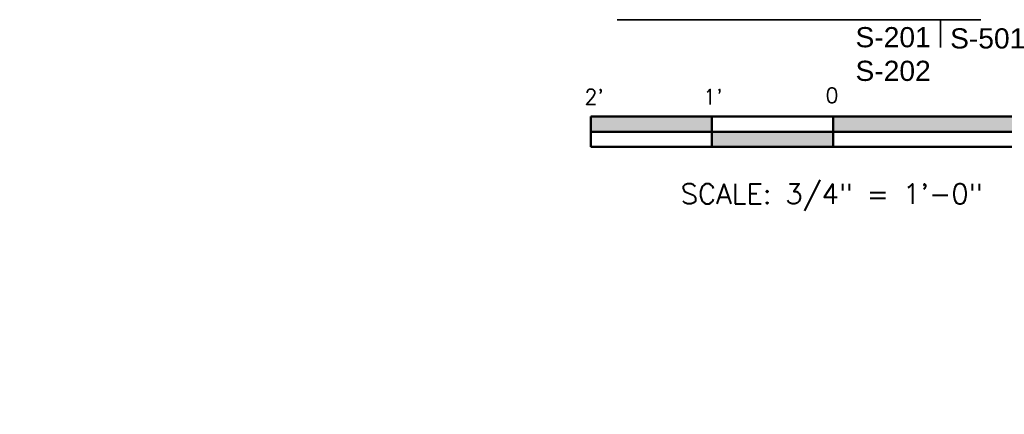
# Model space of a CAD drawing. Extents: x -312 to 328, y -156 to 292.
# Tile 31 of 89: x -179 to -81, y 133 to 172. Entities that reach past the tile are written whole.
import ezdxf
from ezdxf.enums import TextEntityAlignment as Align

# ---------------------------------------------------------------- set-up
doc = ezdxf.new("R2010")
doc.units = 0
doc.header["$MEASUREMENT"] = 0
for name, color, linetype, lineweight in [('Level 1', 253, 'Continuous', 18), ('S-Anno-Symb', 6, 'Continuous', 50), ('S-Anno-Text-Titl', 6, 'Continuous', 35)]:
    doc.layers.add(name, color=color, linetype=linetype, lineweight=lineweight)
doc.styles.add('NOTES', font='romans.shx')

# ---------------------------------------------------------------- blocks, each defined once
blk = doc.blocks.new('S0034B')
for p, q in [((-1.5, -0.1855), (-1.5, 0.002)), ((1.5, 0.002), (-1.5, 0.002)), ((-0.75, -0.1855), (-0.75, 0.002)), ((0, -0.1855), (0, 0)), ((1.5, 0.002), (1.5, -0.1855)), ((1.5, -0.0917), (-1.5, -0.0917)), ((1.5, -0.1855), (-1.5, -0.1855))]:
    blk.add_line(p, q)
at = {"extrusion": (0, 0, -1)}
for points in [[(1.5, 0.002), (1.5, -0.0917), (0.75, 0.002), (0.75, -0.0917)], [(0, 0), (0, -0.0917), (-1.5, 0.002), (-1.5, -0.0917)], [(0.75, -0.0917), (0.75, -0.1855), (0, -0.0917), (0, -0.1855)]]:
    blk.add_solid(points, dxfattribs=at)
at = {"lineweight": 18, "style": 'NOTES'}
for s, height, p in [("2'", 0.09375, (-1.4796, 0.1246)), ("1'", 0.09375, (-0.7444, 0.1246)), ('0', 0.0938, (-0.0067, 0.1335)), ("2'", 0.09375, (1.5204, 0.1246))]:
    blk.add_text(s, height=height, dxfattribs=at).set_placement(p, align=Align.MIDDLE_CENTER)
at = {"lineweight": 25, "style": 'NOTES'}
blk.add_text('SCALE: 3/4" = 1\'-0"', height=0.125, dxfattribs=at).set_placement((-0.0089, -0.4767), align=Align.MIDDLE_CENTER)

msp = doc.modelspace()

# ---------------------------------------------------------------- linework, layer by layer
at = {"layer": 'Level 1', "color": 214, "linetype": 'Continuous', "lineweight": 25}
msp.add_3dface([(-311.9741, -156.26001), (328.0259, -156.26001), (328.0259, 291.73999), (-311.9741, 291.73999)], dxfattribs=at)
msp.add_3dface([(-311.9741, -156.26001), (328.0259, -156.26001), (328.0259, 291.73999), (-311.9741, 291.73999)], dxfattribs=at)
msp.add_3dface([(-311.9741, -156.26001), (328.0259, -156.26001), (328.0259, 291.73999), (-311.9741, 291.73999)], dxfattribs=at)
at = {"layer": 'S-Anno-Text-Titl'}
for p, q in [((-119.4401, 171.7703), (-83.39745, 171.7703)), ((-87.40145, 171.7703), (-87.40145, 169.0183))]:
    msp.add_line(p, q, dxfattribs=at)

# ---------------------------------------------------------------- block references
at = {"layer": 'S-Anno-Symb', "xscale": 16, "yscale": 16, "zscale": 16}
msp.add_blockref('S0034B', (-98.0582, 162.13949), dxfattribs=at)

# ---------------------------------------------------------------- texts
at = {"layer": 'S-Anno-Text-Titl', "insert": (-95.83154, 171.03806), "char_height": 2, "attachment_point": 1, "style": 'NOTES'}
msp.add_mtext('\\fArial|b0|i0|c0|p39;S-201^JS-202', dxfattribs=at)
at = {"layer": 'S-Anno-Text-Titl', "insert": (-86.45545, 170.91963), "char_height": 2, "attachment_point": 1, "line_spacing_factor": 0.743439, "style": 'NOTES'}
msp.add_mtext('\\fArial|b0|i0|c0|p39;S-501', dxfattribs=at)

doc.saveas('drawing.dxf')
